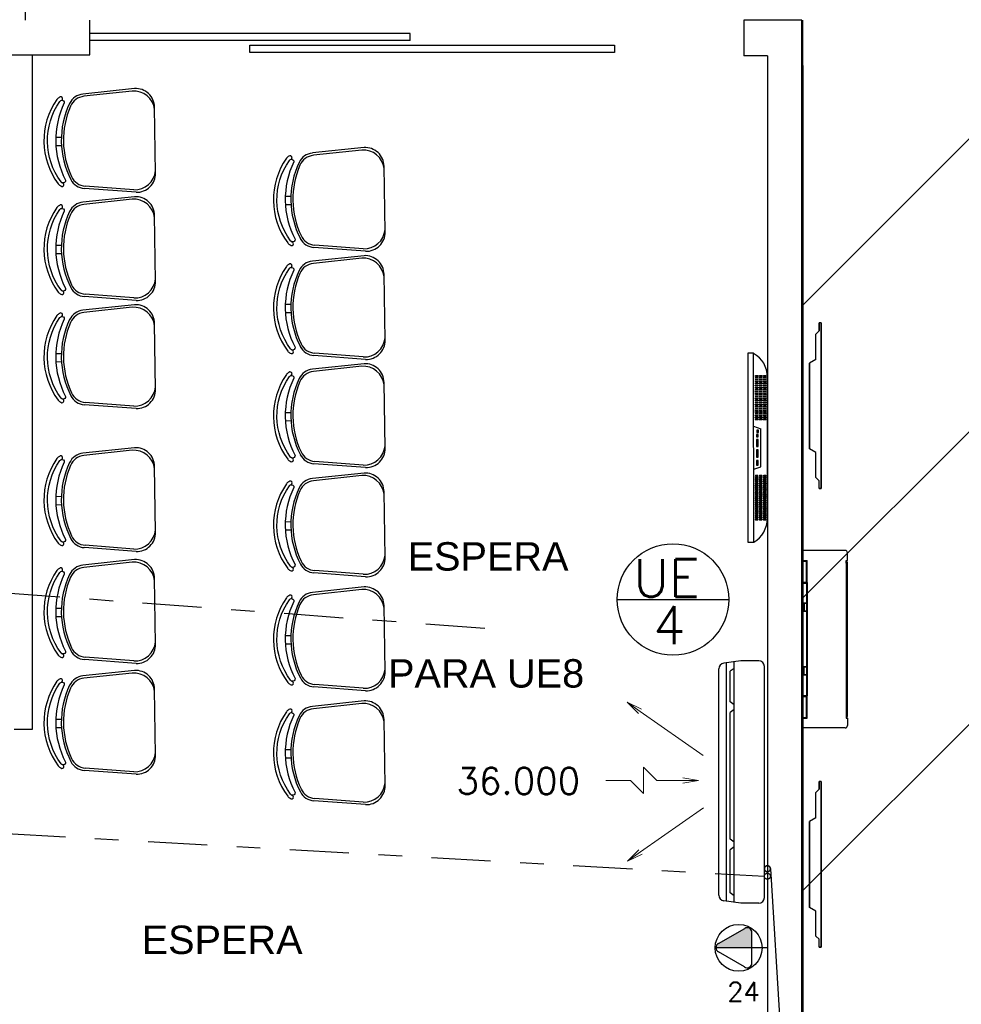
# Model space of a CAD drawing. Extents: x 40.7 to 137.4, y -250.8 to -221.5.
# Tile 205 of 256: x 69.8 to 73.8, y -233.6 to -229.4. Entities that reach past the tile are written whole.
import ezdxf
from ezdxf.enums import TextEntityAlignment as Align

# ---------------------------------------------------------------- set-up
doc = ezdxf.new("R2010")
doc.units = 0
doc.header["$MEASUREMENT"] = 0
for name, pattern in [('CENTER2', [1.125, 0.75, -0.125, 0.125, -0.125]), ('DASHDOT2', [0.5, 0.25, -0.125, 0, -0.125]), ('HIDDEN', [0.375, 0.25, -0.125]), ('HIDDEN2', [4.7625, 3.175, -1.5875])]:
    doc.linetypes.add(name, pattern=pattern)
doc.layers.get('0').update_dxf_attribs({"linetype": 'CONTINUOUS'})
for name, color, linetype in [('AC-FRIGORÍFICA', 20, 'DASHDOT2'), ('AN_TEXTOS', 2, 'CONTINUOUS'), ('ARC_EQUIP', 6, 'CONTINUOUS'), ('DRENO', 4, 'CENTER2'), ('I-LIN_CHANADA', 1, 'CONTINUOUS'), ('paredes1', 8, 'CONTINUOUS'), ('textos1', 4, 'CONTINUOUS'), ('TOMADAS_GERAIS', 1, 'CONTINUOUS')]:
    doc.layers.add(name, color=color, linetype=linetype)
for name, color, linetype, lineweight in [('Evaporadores', 4, 'CONTINUOUS', 0), ('I-ELET_PISO', 5, 'HIDDEN', 35), ('I-TEXTOS', 2, 'CONTINUOUS', 25)]:
    doc.layers.add(name, color=color, linetype=linetype, lineweight=lineweight)
doc.styles.add('ROMANS', font='romans')
doc.styles.add('Texto Cota', font='ARIAL.TTF')

# ---------------------------------------------------------------- blocks, each defined once
blk = doc.blocks.new('TV LCD 32 Polegadas')
at = {"layer": 'paredes1'}
for p, q in [((0.4081, 0.1016), (0.419, 0.1316)), ((0.579, 0.1316), (0.419, 0.1316)), ((0.5899, 0.1016), (0.579, 0.1316)), ((0.898, 0.1016), (0.1, 0.1016))]:
    blk.add_line(p, q, dxfattribs=at)
for points in [[(0.1944, 0.1439), (0.1944, 0.1526, -1), (0.1974, 0.1526), (0.1974, 0.1439, -1)], [(0.1944, 0.1269), (0.1944, 0.1356, -1), (0.1974, 0.1356), (0.1974, 0.1269, -1)], [(0.2024, 0.1439), (0.2024, 0.1526, -1), (0.2054, 0.1526), (0.2054, 0.1439, -1)], [(0.2024, 0.1269), (0.2024, 0.1356, -1), (0.2054, 0.1356), (0.2054, 0.1269, -1)], [(0.2104, 0.1439), (0.2104, 0.1526, -1), (0.2134, 0.1526), (0.2134, 0.1439, -1)], [(0.2104, 0.1269), (0.2104, 0.1356, -1), (0.2134, 0.1356), (0.2134, 0.1269, -1)], [(0.2184, 0.1439), (0.2184, 0.1526, -1), (0.2214, 0.1526), (0.2214, 0.1439, -1)], [(0.2184, 0.1269), (0.2184, 0.1356, -1), (0.2214, 0.1356), (0.2214, 0.1269, -1)], [(0.2264, 0.1439), (0.2264, 0.1526, -1), (0.2294, 0.1526), (0.2294, 0.1439, -1)], [(0.2264, 0.1269), (0.2264, 0.1356, -1), (0.2294, 0.1356), (0.2294, 0.1269, -1)], [(0.2344, 0.1439), (0.2344, 0.1526, -1), (0.2374, 0.1526), (0.2374, 0.1439, -1)], [(0.2344, 0.1269), (0.2344, 0.1356, -1), (0.2374, 0.1356), (0.2374, 0.1269, -1)], [(0.2424, 0.1439), (0.2424, 0.1526, -1), (0.2454, 0.1526), (0.2454, 0.1439, -1)], [(0.2424, 0.1269), (0.2424, 0.1356, -1), (0.2454, 0.1356), (0.2454, 0.1269, -1)], [(0.2504, 0.1439), (0.2504, 0.1526, -1), (0.2534, 0.1526), (0.2534, 0.1439, -1)], [(0.2504, 0.1269), (0.2504, 0.1356, -1), (0.2534, 0.1356), (0.2534, 0.1269, -1)], [(0.2584, 0.1439), (0.2584, 0.1526, -1), (0.2614, 0.1526), (0.2614, 0.1439, -1)], [(0.2584, 0.1269), (0.2584, 0.1356, -1), (0.2614, 0.1356), (0.2614, 0.1269, -1)], [(0.2664, 0.1439), (0.2664, 0.1526, -1), (0.2694, 0.1526), (0.2694, 0.1439, -1)], [(0.2664, 0.1269), (0.2664, 0.1356, -1), (0.2694, 0.1356), (0.2694, 0.1269, -1)], [(0.2744, 0.1439), (0.2744, 0.1526, -1), (0.2774, 0.1526), (0.2774, 0.1439, -1)], [(0.2744, 0.1269), (0.2744, 0.1356, -1), (0.2774, 0.1356), (0.2774, 0.1269, -1)], [(0.2824, 0.1439), (0.2824, 0.1526, -1), (0.2854, 0.1526), (0.2854, 0.1439, -1)], [(0.2824, 0.1269), (0.2824, 0.1356, -1), (0.2854, 0.1356), (0.2854, 0.1269, -1)], [(0.2904, 0.1439), (0.2904, 0.1526, -1), (0.2934, 0.1526), (0.2934, 0.1439, -1)], [(0.2904, 0.1269), (0.2904, 0.1356, -1), (0.2934, 0.1356), (0.2934, 0.1269, -1)], [(0.2984, 0.1439), (0.2984, 0.1526, -1), (0.3014, 0.1526), (0.3014, 0.1439, -1)], [(0.2984, 0.1269), (0.2984, 0.1356, -1), (0.3014, 0.1356), (0.3014, 0.1269, -1)], [(0.3064, 0.1439), (0.3064, 0.1526, -1), (0.3094, 0.1526), (0.3094, 0.1439, -1)], [(0.3064, 0.1269), (0.3064, 0.1356, -1), (0.3094, 0.1356), (0.3094, 0.1269, -1)], [(0.3144, 0.1439), (0.3144, 0.1526, -1), (0.3174, 0.1526), (0.3174, 0.1439, -1)], [(0.3144, 0.1269), (0.3144, 0.1356, -1), (0.3174, 0.1356), (0.3174, 0.1269, -1)], [(0.3224, 0.1439), (0.3224, 0.1526, -1), (0.3254, 0.1526), (0.3254, 0.1439, -1)], [(0.3224, 0.1269), (0.3224, 0.1356, -1), (0.3254, 0.1356), (0.3254, 0.1269, -1)], [(0.3304, 0.1439), (0.3304, 0.1526, -1), (0.3334, 0.1526), (0.3334, 0.1439, -1)], [(0.3304, 0.1269), (0.3304, 0.1356, -1), (0.3334, 0.1356), (0.3334, 0.1269, -1)], [(0.3384, 0.1439), (0.3384, 0.1526, -1), (0.3414, 0.1526), (0.3414, 0.1439, -1)], [(0.3384, 0.1269), (0.3384, 0.1356, -1), (0.3414, 0.1356), (0.3414, 0.1269, -1)], [(0.3464, 0.1439), (0.3464, 0.1526, -1), (0.3494, 0.1526), (0.3494, 0.1439, -1)], [(0.3464, 0.1269), (0.3464, 0.1356, -1), (0.3494, 0.1356), (0.3494, 0.1269, -1)], [(0.3544, 0.1439), (0.3544, 0.1526, -1), (0.3574, 0.1526), (0.3574, 0.1439, -1)], [(0.3544, 0.1269), (0.3544, 0.1356, -1), (0.3574, 0.1356), (0.3574, 0.1269, -1)], [(0.3624, 0.1439), (0.3624, 0.1526, -1), (0.3654, 0.1526), (0.3654, 0.1439, -1)], [(0.3624, 0.1269), (0.3624, 0.1356, -1), (0.3654, 0.1356), (0.3654, 0.1269, -1)], [(0.3704, 0.1439), (0.3704, 0.1526, -1), (0.3734, 0.1526), (0.3734, 0.1439, -1)], [(0.3704, 0.1269), (0.3704, 0.1356, -1), (0.3734, 0.1356), (0.3734, 0.1269, -1)], [(0.3784, 0.1439), (0.3784, 0.1526, -1), (0.3814, 0.1526), (0.3814, 0.1439, -1)], [(0.3784, 0.1269), (0.3784, 0.1356, -1), (0.3814, 0.1356), (0.3814, 0.1269, -1)], [(0.6196, 0.1439), (0.6196, 0.1526, 1), (0.6166, 0.1526), (0.6166, 0.1439, 1)], [(0.6196, 0.1269), (0.6196, 0.1356, 1), (0.6166, 0.1356), (0.6166, 0.1269, 1)], [(0.6276, 0.1439), (0.6276, 0.1526, 1), (0.6246, 0.1526), (0.6246, 0.1439, 1)], [(0.6276, 0.1269), (0.6276, 0.1356, 1), (0.6246, 0.1356), (0.6246, 0.1269, 1)], [(0.6356, 0.1439), (0.6356, 0.1526, 1), (0.6326, 0.1526), (0.6326, 0.1439, 1)], [(0.6356, 0.1269), (0.6356, 0.1356, 1), (0.6326, 0.1356), (0.6326, 0.1269, 1)], [(0.6436, 0.1439), (0.6436, 0.1526, 1), (0.6406, 0.1526), (0.6406, 0.1439, 1)], [(0.6436, 0.1269), (0.6436, 0.1356, 1), (0.6406, 0.1356), (0.6406, 0.1269, 1)], [(0.6516, 0.1439), (0.6516, 0.1526, 1), (0.6486, 0.1526), (0.6486, 0.1439, 1)], [(0.6516, 0.1269), (0.6516, 0.1356, 1), (0.6486, 0.1356), (0.6486, 0.1269, 1)], [(0.6596, 0.1439), (0.6596, 0.1526, 1), (0.6566, 0.1526), (0.6566, 0.1439, 1)], [(0.6596, 0.1269), (0.6596, 0.1356, 1), (0.6566, 0.1356), (0.6566, 0.1269, 1)], [(0.6676, 0.1439), (0.6676, 0.1526, 1), (0.6646, 0.1526), (0.6646, 0.1439, 1)], [(0.6676, 0.1269), (0.6676, 0.1356, 1), (0.6646, 0.1356), (0.6646, 0.1269, 1)], [(0.6756, 0.1439), (0.6756, 0.1526, 1), (0.6726, 0.1526), (0.6726, 0.1439, 1)], [(0.6756, 0.1269), (0.6756, 0.1356, 1), (0.6726, 0.1356), (0.6726, 0.1269, 1)], [(0.6836, 0.1439), (0.6836, 0.1526, 1), (0.6806, 0.1526), (0.6806, 0.1439, 1)], [(0.6836, 0.1269), (0.6836, 0.1356, 1), (0.6806, 0.1356), (0.6806, 0.1269, 1)], [(0.6916, 0.1439), (0.6916, 0.1526, 1), (0.6886, 0.1526), (0.6886, 0.1439, 1)], [(0.6916, 0.1269), (0.6916, 0.1356, 1), (0.6886, 0.1356), (0.6886, 0.1269, 1)], [(0.6996, 0.1439), (0.6996, 0.1526, 1), (0.6966, 0.1526), (0.6966, 0.1439, 1)], [(0.6996, 0.1269), (0.6996, 0.1356, 1), (0.6966, 0.1356), (0.6966, 0.1269, 1)], [(0.7076, 0.1439), (0.7076, 0.1526, 1), (0.7046, 0.1526), (0.7046, 0.1439, 1)], [(0.7076, 0.1269), (0.7076, 0.1356, 1), (0.7046, 0.1356), (0.7046, 0.1269, 1)], [(0.7156, 0.1439), (0.7156, 0.1526, 1), (0.7126, 0.1526), (0.7126, 0.1439, 1)], [(0.7156, 0.1269), (0.7156, 0.1356, 1), (0.7126, 0.1356), (0.7126, 0.1269, 1)], [(0.7236, 0.1439), (0.7236, 0.1526, 1), (0.7206, 0.1526), (0.7206, 0.1439, 1)], [(0.7236, 0.1269), (0.7236, 0.1356, 1), (0.7206, 0.1356), (0.7206, 0.1269, 1)], [(0.7316, 0.1439), (0.7316, 0.1526, 1), (0.7286, 0.1526), (0.7286, 0.1439, 1)], [(0.7316, 0.1269), (0.7316, 0.1356, 1), (0.7286, 0.1356), (0.7286, 0.1269, 1)], [(0.7396, 0.1439), (0.7396, 0.1526, 1), (0.7366, 0.1526), (0.7366, 0.1439, 1)], [(0.7396, 0.1269), (0.7396, 0.1356, 1), (0.7366, 0.1356), (0.7366, 0.1269, 1)], [(0.7476, 0.1439), (0.7476, 0.1526, 1), (0.7446, 0.1526), (0.7446, 0.1439, 1)], [(0.7476, 0.1269), (0.7476, 0.1356, 1), (0.7446, 0.1356), (0.7446, 0.1269, 1)], [(0.7556, 0.1439), (0.7556, 0.1526, 1), (0.7526, 0.1526), (0.7526, 0.1439, 1)], [(0.7556, 0.1269), (0.7556, 0.1356, 1), (0.7526, 0.1356), (0.7526, 0.1269, 1)], [(0.7636, 0.1439), (0.7636, 0.1526, 1), (0.7606, 0.1526), (0.7606, 0.1439, 1)], [(0.7636, 0.1269), (0.7636, 0.1356, 1), (0.7606, 0.1356), (0.7606, 0.1269, 1)], [(0.7716, 0.1439), (0.7716, 0.1526, 1), (0.7686, 0.1526), (0.7686, 0.1439, 1)], [(0.7716, 0.1269), (0.7716, 0.1356, 1), (0.7686, 0.1356), (0.7686, 0.1269, 1)], [(0.7796, 0.1439), (0.7796, 0.1526, 1), (0.7766, 0.1526), (0.7766, 0.1439, 1)], [(0.7796, 0.1269), (0.7796, 0.1356, 1), (0.7766, 0.1356), (0.7766, 0.1269, 1)], [(0.7876, 0.1439), (0.7876, 0.1526, 1), (0.7846, 0.1526), (0.7846, 0.1439, 1)], [(0.7876, 0.1269), (0.7876, 0.1356, 1), (0.7846, 0.1356), (0.7846, 0.1269, 1)], [(0.7956, 0.1439), (0.7956, 0.1526, 1), (0.7926, 0.1526), (0.7926, 0.1439, 1)], [(0.7956, 0.1269), (0.7956, 0.1356, 1), (0.7926, 0.1356), (0.7926, 0.1269, 1)], [(0.8036, 0.1439), (0.8036, 0.1526, 1), (0.8006, 0.1526), (0.8006, 0.1439, 1)], [(0.8036, 0.1269), (0.8036, 0.1356, 1), (0.8006, 0.1356), (0.8006, 0.1269, 1)], [(0.1944, 0.1099), (0.1944, 0.1186, -1), (0.1974, 0.1186), (0.1974, 0.1099, -1)], [(0.2024, 0.1099), (0.2024, 0.1186, -1), (0.2054, 0.1186), (0.2054, 0.1099, -1)], [(0.2104, 0.1099), (0.2104, 0.1186, -1), (0.2134, 0.1186), (0.2134, 0.1099, -1)], [(0.2184, 0.1099), (0.2184, 0.1186, -1), (0.2214, 0.1186), (0.2214, 0.1099, -1)], [(0.2264, 0.1099), (0.2264, 0.1186, -1), (0.2294, 0.1186), (0.2294, 0.1099, -1)], [(0.2344, 0.1099), (0.2344, 0.1186, -1), (0.2374, 0.1186), (0.2374, 0.1099, -1)], [(0.2424, 0.1099), (0.2424, 0.1186, -1), (0.2454, 0.1186), (0.2454, 0.1099, -1)], [(0.2504, 0.1099), (0.2504, 0.1186, -1), (0.2534, 0.1186), (0.2534, 0.1099, -1)], [(0.2584, 0.1099), (0.2584, 0.1186, -1), (0.2614, 0.1186), (0.2614, 0.1099, -1)], [(0.2664, 0.1099), (0.2664, 0.1186, -1), (0.2694, 0.1186), (0.2694, 0.1099, -1)], [(0.2744, 0.1099), (0.2744, 0.1186, -1), (0.2774, 0.1186), (0.2774, 0.1099, -1)], [(0.2824, 0.1099), (0.2824, 0.1186, -1), (0.2854, 0.1186), (0.2854, 0.1099, -1)], [(0.2904, 0.1099), (0.2904, 0.1186, -1), (0.2934, 0.1186), (0.2934, 0.1099, -1)], [(0.2984, 0.1099), (0.2984, 0.1186, -1), (0.3014, 0.1186), (0.3014, 0.1099, -1)], [(0.3064, 0.1099), (0.3064, 0.1186, -1), (0.3094, 0.1186), (0.3094, 0.1099, -1)], [(0.3144, 0.1099), (0.3144, 0.1186, -1), (0.3174, 0.1186), (0.3174, 0.1099, -1)], [(0.3224, 0.1099), (0.3224, 0.1186, -1), (0.3254, 0.1186), (0.3254, 0.1099, -1)], [(0.3304, 0.1099), (0.3304, 0.1186, -1), (0.3334, 0.1186), (0.3334, 0.1099, -1)], [(0.3384, 0.1099), (0.3384, 0.1186, -1), (0.3414, 0.1186), (0.3414, 0.1099, -1)], [(0.3464, 0.1099), (0.3464, 0.1186, -1), (0.3494, 0.1186), (0.3494, 0.1099, -1)], [(0.3544, 0.1099), (0.3544, 0.1186, -1), (0.3574, 0.1186), (0.3574, 0.1099, -1)], [(0.3624, 0.1099), (0.3624, 0.1186, -1), (0.3654, 0.1186), (0.3654, 0.1099, -1)], [(0.3704, 0.1099), (0.3704, 0.1186, -1), (0.3734, 0.1186), (0.3734, 0.1099, -1)], [(0.3784, 0.1099), (0.3784, 0.1186, -1), (0.3814, 0.1186), (0.3814, 0.1099, -1)], [(0.6196, 0.1099), (0.6196, 0.1186, 1), (0.6166, 0.1186), (0.6166, 0.1099, 1)], [(0.6276, 0.1099), (0.6276, 0.1186, 1), (0.6246, 0.1186), (0.6246, 0.1099, 1)], [(0.6356, 0.1099), (0.6356, 0.1186, 1), (0.6326, 0.1186), (0.6326, 0.1099, 1)], [(0.6436, 0.1099), (0.6436, 0.1186, 1), (0.6406, 0.1186), (0.6406, 0.1099, 1)], [(0.6516, 0.1099), (0.6516, 0.1186, 1), (0.6486, 0.1186), (0.6486, 0.1099, 1)], [(0.6596, 0.1099), (0.6596, 0.1186, 1), (0.6566, 0.1186), (0.6566, 0.1099, 1)], [(0.6676, 0.1099), (0.6676, 0.1186, 1), (0.6646, 0.1186), (0.6646, 0.1099, 1)], [(0.6756, 0.1099), (0.6756, 0.1186, 1), (0.6726, 0.1186), (0.6726, 0.1099, 1)], [(0.6836, 0.1099), (0.6836, 0.1186, 1), (0.6806, 0.1186), (0.6806, 0.1099, 1)], [(0.6916, 0.1099), (0.6916, 0.1186, 1), (0.6886, 0.1186), (0.6886, 0.1099, 1)], [(0.6996, 0.1099), (0.6996, 0.1186, 1), (0.6966, 0.1186), (0.6966, 0.1099, 1)], [(0.7076, 0.1099), (0.7076, 0.1186, 1), (0.7046, 0.1186), (0.7046, 0.1099, 1)], [(0.7156, 0.1099), (0.7156, 0.1186, 1), (0.7126, 0.1186), (0.7126, 0.1099, 1)], [(0.7236, 0.1099), (0.7236, 0.1186, 1), (0.7206, 0.1186), (0.7206, 0.1099, 1)], [(0.7316, 0.1099), (0.7316, 0.1186, 1), (0.7286, 0.1186), (0.7286, 0.1099, 1)], [(0.7396, 0.1099), (0.7396, 0.1186, 1), (0.7366, 0.1186), (0.7366, 0.1099, 1)], [(0.7476, 0.1099), (0.7476, 0.1186, 1), (0.7446, 0.1186), (0.7446, 0.1099, 1)], [(0.7556, 0.1099), (0.7556, 0.1186, 1), (0.7526, 0.1186), (0.7526, 0.1099, 1)], [(0.7636, 0.1099), (0.7636, 0.1186, 1), (0.7606, 0.1186), (0.7606, 0.1099, 1)], [(0.7716, 0.1099), (0.7716, 0.1186, 1), (0.7686, 0.1186), (0.7686, 0.1099, 1)], [(0.7796, 0.1099), (0.7796, 0.1186, 1), (0.7766, 0.1186), (0.7766, 0.1099, 1)], [(0.7876, 0.1099), (0.7876, 0.1186, 1), (0.7846, 0.1186), (0.7846, 0.1099, 1)], [(0.7956, 0.1099), (0.7956, 0.1186, 1), (0.7926, 0.1186), (0.7926, 0.1099, 1)], [(0.8036, 0.1099), (0.8036, 0.1186, 1), (0.8006, 0.1186), (0.8006, 0.1099, 1)]]:
    blk.add_lwpolyline(points, format="xyb", close=True, dxfattribs=at)
for points in [[(0.798, 0.16), (0.2, 0.16)], [(0.1, 0.1016), (0.1, 0.0766), (0.898, 0.0766), (0.898, 0.1016)]]:
    blk.add_lwpolyline(points, dxfattribs=at)
for points in [[(0.4244, 0.1146), (0.4344, 0.1146), (0.4344, 0.1216), (0.4244, 0.1216)], [(0.4428, 0.114), (0.4528, 0.114), (0.4528, 0.121), (0.4428, 0.121)], [(0.4641, 0.114), (0.4941, 0.114), (0.4941, 0.121), (0.4641, 0.121)], [(0.5084, 0.114), (0.5384, 0.114), (0.5384, 0.121), (0.5084, 0.121)], [(0.5526, 0.114), (0.5726, 0.114), (0.5726, 0.121), (0.5526, 0.121)]]:
    blk.add_lwpolyline(points, close=True, dxfattribs=at)
for centre, start, end in [((0.2012, 0.0432), 90.5699, 150), ((0.7968, 0.0432), 30, 89.4301)]:
    blk.add_arc(centre, 0.1168, start, end, dxfattribs=at)
blk = doc.blocks.new('9e12KBtu')
at = {"layer": 'paredes1'}
for p, q in [((0.1937, 0.375), (0.0134, 0.375)), ((0.0134, -0.375), (0.0134, 0.375)), ((0.2034, 0.3322), (0.2034, 0.3653)), ((0.0134, 0.3322), (0.0324, 0.3322)), ((0.0154, 0.3302), (0.0304, 0.3302)), ((0.0154, 0.2415), (0.0154, 0.3302)), ((0.0304, 0.2415), (0.0304, 0.3302)), ((0.0324, 0.2395), (0.0324, 0.3322)), ((0.1981, 0.321), (0.1981, 0.3322)), ((0.1981, 0.3322), (0.2034, 0.3322)), ((0.1981, 0.3258), (0.2034, 0.3258)), ((0.1998, 0.321), (0.1981, 0.321)), ((0.1998, -0.322), (0.1998, 0.321)), ((0.2009, 0.332), (0.2009, 0.3322)), ((0.2009, 0.3258), (0.2009, 0.3322)), ((0.2012, 0.332), (0.2012, 0.3322)), ((0.2012, 0.3258), (0.2012, 0.3322)), ((0.2034, -0.3268), (0.2034, 0.3258)), ((0.0154, 0.2515), (0.0134, 0.2515)), ((0.0154, 0.2275), (0.0134, 0.2275)), ((0.0154, 0.2415), (0.0304, 0.2415)), ((0.0154, 0.2375), (0.0304, 0.2375)), ((0.0154, 0.2375), (0.0154, 0.1525)), ((0.0234, 0.2415), (0.0234, 0.2395)), ((0.0234, 0.2375), (0.0234, 0.2395)), ((0.0304, 0.2375), (0.0304, 0.1525)), ((0.0324, 0.2395), (0.0324, -0.2395)), ((0.0304, 0.1505), (0.0134, 0.1505)), ((0.0148, 0.1505), (0.0148, 0.1185)), ((0.0304, 0.1525), (0.0154, 0.1525)), ((0.02, 0.1505), (0.02, 0.1185)), ((0.0304, 0.1505), (0.0304, 0.1185)), ((0.0304, 0.1185), (0.0134, 0.1185)), ((0.0304, 0.1165), (0.0154, 0.1165)), ((0.0154, 0.1165), (0.0154, -0.1165)), ((0.0304, 0.1165), (0.0304, -0.2375)), ((0.0304, -0.1185), (0.0134, -0.1185)), ((0.0148, -0.1505), (0.0148, -0.1185)), ((0.0304, -0.1165), (0.0154, -0.1165)), ((0.02, -0.1505), (0.02, -0.1185)), ((0.0304, -0.1505), (0.0134, -0.1505)), ((0.0304, -0.1525), (0.0154, -0.1525)), ((0.0154, -0.1525), (0.0154, -0.2375)), ((0.0154, -0.2375), (0.0304, -0.2375)), ((0.0154, -0.2415), (0.0304, -0.2415)), ((0.0154, -0.3312), (0.0154, -0.2415)), ((0.0304, -0.3312), (0.0304, -0.2415)), ((0.0324, -0.3332), (0.0324, -0.2395)), ((0.0154, -0.3212), (0.0134, -0.3212)), ((0.0154, -0.3312), (0.0304, -0.3312)), ((0.0234, -0.3312), (0.0234, -0.3332)), ((0.1981, -0.322), (0.1981, -0.3332)), ((0.1998, -0.322), (0.1981, -0.322)), ((0.1981, -0.3268), (0.2034, -0.3268)), ((0.2009, -0.3268), (0.2009, -0.3332)), ((0.2012, -0.3268), (0.2012, -0.3332)), ((0.0134, -0.3332), (0.0324, -0.3332)), ((0.1981, -0.333), (0.1981, -0.3331)), ((0.1981, -0.3332), (0.2034, -0.3332)), ((0.2009, -0.333), (0.2009, -0.3332)), ((0.2012, -0.333), (0.2012, -0.3332)), ((0.2034, -0.3332), (0.2034, -0.3653)), ((0.1937, -0.375), (0.0134, -0.375))]:
    blk.add_line(p, q, dxfattribs=at)
for centre, start, end in [((0.1937, 0.3653), 0, 90), ((0.1937, -0.3653), 270, 0)]:
    blk.add_arc(centre, 0.00967, start, end, dxfattribs=at)
blk = doc.blocks.new('tv lcd')
at = {"layer": 'paredes1'}
for p, q in [((-0.197, -0.0259), (-0.1815, 0)), ((-0.197, -0.0259), (-0.1815, 0)), ((-0.1815, 0), (0.1815, 0)), ((0.1815, 0), (-0.1815, 0)), ((0.197, -0.0259), (0.1815, 0)), ((0.197, -0.0259), (0.1815, 0)), ((-0.349, -0.0494), (-0.349, -0.04)), ((-0.349, -0.04), (-0.3161, -0.04)), ((-0.349, -0.04), (-0.349, -0.0494)), ((-0.3161, -0.04), (-0.3025, -0.0259)), ((-0.3025, -0.0259), (-0.3161, -0.04)), ((-0.3025, -0.0259), (-0.197, -0.0259)), ((0.197, -0.0259), (0.3041, -0.0259)), ((0.3041, -0.0259), (0.3177, -0.04)), ((0.3507, -0.04), (0.3177, -0.04)), ((0.3177, -0.04), (0.3507, -0.04)), ((0.3507, -0.0494), (0.3507, -0.04)), ((0.3507, -0.0494), (-0.349, -0.0494)), ((-0.349, -0.0494), (0.3507, -0.0494))]:
    blk.add_line(p, q, dxfattribs=at)
blk = doc.blocks.new('AREA')
at = {"style": 'Texto Cota'}
for tag, p in [('AREAS:COMODO', (0, 1.75)), ('AREAS:VALOR', (0, -1.25))]:
    blk.add_attdef(tag, text='', height=2, dxfattribs=at).set_placement(p, align=Align.MIDDLE_CENTER)
blk = doc.blocks.new('TE3MED06')
for p, q in [((0, 1.32), (0, 4.36)), ((-1.617, 1.949), (-0.353, 4.139)), ((0.353, 4.139), (1.631, 1.925)), ((-1.297, 1.32), (1.28, 1.32)), ((0, 0), (0, 1.32))]:
    blk.add_line(p, q)
blk.add_circle((-0.015, 2.44), 1.98)
for centre, start, end in [((0, 3.967), 26.04787, 153.95213), ((-1.302, 1.713), 143.13324, 270.77697), ((1.3, 1.713), 267.18113, 32.56886)]:
    blk.add_arc(centre, 0.393, start, end)
at = {"linetype": 'Continuous'}
for points in [[(0, 4.36), (1.631, 1.925), (0.208, 4.3)], [(1.631, 1.925), (0, 4.36), (1.693, 1.721)], [(0, 1.32), (1.693, 1.721), (0, 4.36)], [(0.353, 4.139), (0.208, 4.3), (1.631, 1.925)], [(1.693, 1.721), (0, 1.32), (1.64, 1.516)], [(1.28, 1.32), (1.64, 1.516), (0, 1.32)], [(1.64, 1.516), (1.28, 1.32), (1.487, 1.367)]]:
    blk.add_solid(points, dxfattribs=at)
at = {"style": 'ROMANS', "flags": 8}
for tag, p in [('020', (-5.076, 2.065)), ('001', (3.707, 2.065))]:
    blk.add_attdef(tag, text='', height=1.6, dxfattribs=at).set_placement(p, align=Align.MIDDLE_CENTER)
blk = doc.blocks.new('ev1')
at = {"layer": 'Evaporadores', "color": 2, "ltscale": 0.8}
for p, q in [((487.8768, 165.647), (487.8768, 165.832)), ((487.3204, 165.5588), (487.2679, 165.6686)), ((487.2679, 165.6686), (487.3531, 165.5818)), ((487.2679, 165.6686), (487.3367, 165.5703)), ((487.8768, 165.647), (487.7768, 165.547)), ((488.3811, 165.5848), (488.4663, 165.6716)), ((488.4663, 165.6716), (488.3975, 165.5733)), ((488.4663, 165.6716), (488.4139, 165.5618)), ((487.3367, 165.5703), (487.6694, 165.0952)), ((487.7768, 165.547), (487.9768, 165.547)), ((487.8768, 165.447), (487.9768, 165.547)), ((488.3975, 165.5733), (488.0648, 165.0982)), ((487.8768, 165.252), (487.8768, 165.447)), ((487.8768, 165.132), (487.8568, 165.252)), ((487.8968, 165.252), (487.8768, 165.132)), ((487.8768, 165.132), (487.8768, 165.252))]:
    blk.add_line(p, q, dxfattribs=at)
blk = doc.blocks.new('A$C0F5D63E8')
at = {"color": 155}
for p, q in [((0.0321, 0.5424), (0.0445, 0.5262)), ((0.1866, 0.5424), (0.1742, 0.5262)), ((0.2067, 0.5424), (0.2192, 0.5262)), ((0.767, 0.5424), (0.7546, 0.5262)), ((0.7866, 0.5424), (0.799, 0.5262)), ((0.9929, 0.5424), (0.9805, 0.5262)), ((1.0166, 0.5093), (0.0084, 0.5093)), ((0.1742, 0.5262), (0.0445, 0.5262)), ((0.7546, 0.5262), (0.2192, 0.5262)), ((0.9805, 0.5262), (0.799, 0.5262))]:
    blk.add_line(p, q, dxfattribs=at)
at = {"layer": 'ARC_EQUIP'}
for p, q in [((1.0009, 0.6702), (0.0241, 0.6702)), ((0, 0.6461), (0, 0.5705)), ((1.025, 0.6461), (1.025, 0.5705)), ((0, 0.5705), (0.0099, 0.4981)), ((1.0211, 0.5424), (0.0039, 0.5424)), ((1.025, 0.5705), (1.0151, 0.4981)), ((0.9913, 0.4782), (0.0337, 0.4782))]:
    blk.add_line(p, q, dxfattribs=at)
for centre, start, end in [((0.0241, 0.6461), 90, 180), ((0.0241, 0.6461), 90, 180), ((1.0009, 0.6461), 0, 90), ((0.0337, 0.5023), 190, 270), ((0.9913, 0.5023), 270, 350)]:
    blk.add_arc(centre, 0.0241, start, end, dxfattribs=at)
at = {"layer": 'DRENO', "lineweight": -3}
blk.add_circle((0.9106, 0.6828), 0.0127, dxfattribs=at)
at = {"layer": 'I-ELET_PISO', "color": 5, "linetype": 'HIDDEN2', "ltscale": 2}
blk.add_circle((0.8791, 0.6828), 0.0127, dxfattribs=at)
at = {"layer": 'Evaporadores', "color": 2, "xscale": 0.5599999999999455, "yscale": 0.5599999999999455, "zscale": 0.5599999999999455, "rotation": 180}
blk.add_blockref('ev1', (273.7165, 92.8659), dxfattribs=at)

msp = doc.modelspace()

# ---------------------------------------------------------------- hatches: boundary and pattern name
at = {"layer": 'paredes1'}
h = msp.add_hatch(dxfattribs=at)
h.set_pattern_fill('ANSI31', color=256, scale=7)
h.set_pattern_definition([(45, (-33.7425, -2.1591), (-0.6187184, 0.6187184), [])])
h.paths.add_polyline_path([(77.9018, -229.5131), (73.131, -229.5131), (73.131, -239.7686), (77.9018, -239.7686)])

# ---------------------------------------------------------------- linework, layer by layer
at = {"color": 5}
msp.add_line((72.9932, -233.0132), (73.4879, -241.0528), dxfattribs=at)
at = {"layer": 'AC-FRIGORÍFICA'}
for p, q in [((56.5774, -230.8723), (71.8049, -231.9979)), ((56.5851, -232.1221), (72.9679, -233.0448))]:
    msp.add_line(p, q, dxfattribs=at)
at = {"layer": 'I-LIN_CHANADA'}
msp.add_line((72.346, -231.8754), (72.8171, -231.8754), dxfattribs=at)
msp.add_circle((72.5816, -231.8754), 0.2356, dxfattribs=at)
at = {"layer": 'paredes1'}
for p, q in [((70.1165, -229.573), (70.1165, -229.4273)), ((73.1267, -229.4273), (72.881, -229.4273)), ((72.881, -229.4273), (72.881, -229.5773)), ((73.1267, -239.6186), (73.1267, -229.4273)), ((73.131, -239.6186), (73.131, -229.4273)), ((71.471, -229.4831), (70.1165, -229.4831)), ((71.471, -229.5131), (70.1165, -229.5131)), ((71.471, -229.5131), (71.471, -229.4831)), ((64.305, -229.573), (70.1165, -229.573)), ((69.8744, -232.4231), (69.8744, -229.573)), ((72.981, -229.5773), (72.881, -229.5773)), ((72.981, -229.5773), (72.981, -239.623)), ((72.981, -229.6186), (72.981, -239.6186)), ((73.1267, -229.6186), (73.1267, -239.6186)), ((73.131, -229.6186), (73.131, -239.6186)), ((69.7968, -232.4231), (69.8744, -232.4231))]:
    msp.add_line(p, q, dxfattribs=at)
at = {"layer": 'paredes1', "linetype": 'ByBlock'}
for p, q in [((70.3058, -229.7162), (70.0874, -229.7393)), ((70.2959, -229.7269), (70.0916, -229.749)), ((70.395, -230.0734), (70.3906, -229.7948)), ((69.9965, -229.9228), (69.973, -229.9232)), ((69.997, -229.9578), (69.9735, -229.9582)), ((71.2758, -229.9655), (71.0574, -229.9885)), ((71.2659, -229.9761), (71.0616, -229.9983)), ((71.365, -230.3227), (71.3606, -230.0441)), ((70.3127, -230.1546), (70.0937, -230.1384)), ((70.3025, -230.1443), (70.0976, -230.1285)), ((70.3058, -230.1731), (70.0874, -230.1962)), ((70.9665, -230.1721), (70.943, -230.1725)), ((70.2959, -230.1837), (70.0916, -230.2059)), ((70.967, -230.2071), (70.9435, -230.2075)), ((70.395, -230.5303), (70.3906, -230.2517)), ((69.9965, -230.3797), (69.973, -230.3801)), ((71.2826, -230.4039), (71.0637, -230.3877)), ((71.2725, -230.3936), (71.0676, -230.3778)), ((69.997, -230.4147), (69.9735, -230.4151)), ((71.2758, -230.4224), (71.0574, -230.4454)), ((71.2659, -230.433), (71.0616, -230.4552)), ((71.365, -230.7795), (71.3606, -230.501)), ((70.3127, -230.6115), (70.0937, -230.5953)), ((70.3025, -230.6012), (70.0976, -230.5854)), ((70.3058, -230.63), (70.0874, -230.653)), ((70.9665, -230.629), (70.943, -230.6294)), ((70.2959, -230.6406), (70.0916, -230.6628)), ((70.967, -230.664), (70.9435, -230.6644)), ((70.395, -230.9872), (70.3906, -230.7086)), ((69.9965, -230.8366), (69.973, -230.837)), ((71.2826, -230.8608), (71.0637, -230.8446)), ((71.2725, -230.8505), (71.0676, -230.8347)), ((69.997, -230.8716), (69.9735, -230.872)), ((71.2758, -230.8793), (71.0574, -230.9023)), ((71.2659, -230.8899), (71.0616, -230.9121)), ((71.365, -231.2364), (71.3606, -230.9579)), ((70.3127, -231.0684), (70.0937, -231.0522)), ((70.3025, -231.0581), (70.0976, -231.0423)), ((70.9665, -231.0859), (70.943, -231.0862)), ((70.967, -231.1209), (70.9435, -231.1212)), ((70.3058, -231.2341), (70.0874, -231.2572)), ((70.2959, -231.2447), (70.0916, -231.2669)), ((71.2826, -231.3177), (71.0637, -231.3015)), ((71.2725, -231.3074), (71.0676, -231.2916)), ((70.395, -231.5913), (70.3906, -231.3127)), ((71.2758, -231.341), (71.0574, -231.364)), ((71.266, -231.3516), (71.0616, -231.3738)), ((71.365, -231.6981), (71.3606, -231.4196)), ((69.9965, -231.4407), (69.973, -231.4411)), ((69.997, -231.4757), (69.9735, -231.4761)), ((70.9665, -231.5476), (70.943, -231.5479)), ((70.9671, -231.5826), (70.9436, -231.5829)), ((70.3127, -231.6725), (70.0937, -231.6563)), ((70.3025, -231.6622), (70.0976, -231.6464)), ((70.3058, -231.707), (70.0874, -231.7301)), ((70.2959, -231.7176), (70.0916, -231.7398)), ((71.2827, -231.7793), (71.0637, -231.7632)), ((71.2725, -231.769), (71.0676, -231.7533)), ((70.395, -232.0642), (70.3906, -231.7856)), ((71.2758, -231.8225), (71.0574, -231.8455)), ((71.266, -231.8331), (71.0616, -231.8553)), ((69.9965, -231.9136), (69.973, -231.914)), ((71.365, -232.1796), (71.3606, -231.9011)), ((69.997, -231.9486), (69.9735, -231.949)), ((70.9665, -232.0291), (70.943, -232.0294)), ((70.9671, -232.0641), (70.9436, -232.0644)), ((70.3127, -232.1454), (70.0937, -232.1292)), ((70.3025, -232.1351), (70.0976, -232.1193)), ((70.3058, -232.1755), (70.0874, -232.1985)), ((70.296, -232.1861), (70.0916, -232.2083)), ((70.395, -232.5326), (70.3906, -232.2541)), ((71.2827, -232.2608), (71.0637, -232.2447)), ((71.2725, -232.2505), (71.0676, -232.2348)), ((71.2758, -232.304), (71.0574, -232.327)), ((71.266, -232.3146), (71.0616, -232.3368)), ((69.9965, -232.3821), (69.973, -232.3824)), ((71.365, -232.6611), (71.3606, -232.3826)), ((69.9971, -232.4171), (69.9736, -232.4174)), ((70.9665, -232.5106), (70.943, -232.5109)), ((70.9671, -232.5456), (70.9436, -232.5459)), ((70.3025, -232.6035), (70.0976, -232.5878)), ((70.3127, -232.6138), (70.0937, -232.5977)), ((71.2725, -232.732), (71.0676, -232.7163)), ((71.2827, -232.7423), (71.0637, -232.7262))]:
    msp.add_line(p, q, dxfattribs=at)
at = {"layer": 'paredes1'}
msp.add_lwpolyline([(77.9018, -227.9273), (69.8442, -227.9273), (69.8442, -229.4273)], dxfattribs=at)
msp.add_lwpolyline([(70.7938, -229.5331), (72.3338, -229.5331), (72.3338, -229.5631), (70.7938, -229.5631)], close=True, dxfattribs=at)
at = {"layer": 'paredes1', "linetype": 'ByBlock'}
for points in [[(70.0091, -229.777, 0.237888), (70.0142, -230.1032, -0.605717), (70.0003, -230.1141, -0.122717), (69.9955, -230.1104, -0.323529), (69.9902, -229.7704, -0.122717), (69.9948, -229.7665, -0.605717)], [(70.9791, -230.0263, 0.237888), (70.9842, -230.3524, -0.605717), (70.9702, -230.3634, -0.122717), (70.9655, -230.3596, -0.323529), (70.9602, -230.0197, -0.122717), (70.9648, -230.0158, -0.605717)], [(70.0091, -230.2339, 0.237888), (70.0142, -230.56, -0.605717), (70.0003, -230.571, -0.122717), (69.9955, -230.5673, -0.323529), (69.9902, -230.2273, -0.122717), (69.9948, -230.2234, -0.605717)], [(70.9791, -230.4832, 0.237888), (70.9842, -230.8093, -0.605717), (70.9702, -230.8203, -0.122717), (70.9655, -230.8165, -0.323529), (70.9602, -230.4766, -0.122717), (70.9648, -230.4727, -0.605717)], [(70.0091, -230.6908, 0.237888), (70.0142, -231.0169, -0.605717), (70.0003, -231.0279, -0.122717), (69.9955, -231.0241, -0.323529), (69.9902, -230.6842, -0.122717), (69.9948, -230.6803, -0.605717)], [(70.9791, -230.9401, 0.237888), (70.9842, -231.2662, -0.605717), (70.9702, -231.2772, -0.122717), (70.9655, -231.2734, -0.323529), (70.9602, -230.9335, -0.122717), (70.9648, -230.9296, -0.605717)], [(70.0091, -231.2949, 0.237888), (70.0142, -231.621, -0.605717), (70.0003, -231.632, -0.122717), (69.9955, -231.6282, -0.323529), (69.9902, -231.2883, -0.122717), (69.9948, -231.2844, -0.605717)], [(70.9791, -231.4018, 0.237888), (70.9842, -231.7279, -0.605717), (70.9703, -231.7388, -0.122717), (70.9655, -231.7351, -0.323529), (70.9602, -231.3951, -0.122717), (70.9648, -231.3913, -0.605717)], [(70.0091, -231.7678, 0.237888), (70.0142, -232.0939, -0.605717), (70.0003, -232.1049, -0.122717), (69.9955, -232.1012, -0.323529), (69.9902, -231.7612, -0.122717), (69.9948, -231.7573, -0.605717)], [(70.9791, -231.8833, 0.237888), (70.9842, -232.2094, -0.605717), (70.9703, -232.2203, -0.122717), (70.9655, -232.2166, -0.323529), (70.9602, -231.8766, -0.122717), (70.9648, -231.8728, -0.605717)], [(70.0091, -232.2363, 0.237888), (70.0142, -232.5624, -0.605717), (70.0003, -232.5733, -0.122717), (69.9955, -232.5696, -0.323529), (69.9902, -232.2296, -0.122717), (69.9948, -232.2258, -0.605717)], [(70.9791, -232.3648, 0.237888), (70.9842, -232.6909, -0.605717), (70.9703, -232.7018, -0.122717), (70.9655, -232.6981, -0.323529), (70.9602, -232.3581, -0.122717), (70.9648, -232.3543, -0.605717)]]:
    msp.add_lwpolyline(points, format="xyb", close=True, dxfattribs=at)
for centre, radius, start, end in [((70.3106, -229.7961), 0.08, 0.8998, 93.469), ((70.228, -229.9367), 0.3052, 145.0236, 216.776), ((70.0003, -229.7778), 0.0275, 116.0453, 144.3569), ((69.9939, -229.7585), 0.00782, 300.7107, 136.2253), ((70.0948, -229.8089), 0.07, 96.0211, 154.5045), ((70.0992, -229.8186), 0.07, 96.1997, 156.6359), ((70.3024, -229.8153), 0.0887, 6.4923, 94.152), ((70.3585, -229.9346), 0.3622, 154.5045, 207.2951), ((70.3674, -229.9345), 0.3622, 156.6359, 205.1637), ((71.2806, -230.0454), 0.08, 0.8998, 93.469), ((71.198, -230.186), 0.3052, 145.0236, 216.776), ((70.9703, -230.027), 0.0275, 116.0453, 144.3569), ((70.9638, -230.0077), 0.00782, 300.7107, 136.2253), ((71.0647, -230.0582), 0.07, 96.0211, 154.5045), ((71.0692, -230.0679), 0.07, 96.1997, 156.6359), ((71.2723, -230.0646), 0.0887, 6.4923, 94.152), ((71.3285, -230.1839), 0.3622, 154.5045, 207.2951), ((71.3374, -230.1838), 0.3622, 156.6359, 205.1637), ((70.103, -230.0587), 0.07, 205.1637, 265.5999), ((70.3061, -230.0557), 0.0887, 267.6476, 355.3073), ((70.315, -230.0746), 0.08, 268.3306, 0.8998), ((70.0054, -230.1027), 0.0275, 217.4427, 245.7543), ((69.9996, -230.1222), 0.00782, 225.5743, 61.0889), ((70.0054, -230.1027), 0.0125, 217.7697, 245.7543), ((70.0988, -230.0686), 0.07, 207.2951, 265.7786), ((70.3106, -230.253), 0.08, 0.8998, 93.469), ((70.228, -230.3936), 0.3052, 145.0236, 216.776), ((70.0003, -230.2346), 0.0275, 116.0453, 144.3569), ((69.9939, -230.2153), 0.00782, 300.7107, 136.2253), ((70.0948, -230.2658), 0.07, 96.0211, 154.5045), ((70.0992, -230.2755), 0.07, 96.1997, 156.6359), ((70.3024, -230.2722), 0.0887, 6.4923, 94.152), ((70.3585, -230.3915), 0.3622, 154.5045, 207.2951), ((70.3674, -230.3914), 0.3622, 156.6359, 205.1637), ((71.0729, -230.308), 0.07, 205.1637, 265.5999), ((71.2761, -230.3049), 0.0887, 267.6476, 355.3073), ((71.285, -230.3239), 0.08, 268.3306, 0.8998), ((70.9754, -230.352), 0.0275, 217.4427, 245.7543), ((70.9696, -230.3715), 0.00782, 225.5743, 61.0889), ((70.9754, -230.352), 0.0125, 217.7697, 245.7543), ((71.0688, -230.3179), 0.07, 207.2951, 265.7786), ((71.2806, -230.5023), 0.08, 0.8998, 93.469), ((71.198, -230.6429), 0.3052, 145.0236, 216.776), ((70.9703, -230.4839), 0.0275, 116.0453, 144.3569), ((70.9638, -230.4646), 0.00782, 300.7107, 136.2253), ((71.0647, -230.515), 0.07, 96.0211, 154.5045), ((71.0692, -230.5248), 0.07, 96.1997, 156.6359), ((71.2723, -230.5215), 0.0887, 6.4923, 94.152), ((71.3285, -230.6408), 0.3622, 154.5045, 207.2951), ((71.3374, -230.6407), 0.3622, 156.6359, 205.1637), ((70.103, -230.5156), 0.07, 205.1637, 265.5999), ((70.3061, -230.5126), 0.0887, 267.6476, 355.3073), ((70.315, -230.5315), 0.08, 268.3306, 0.8998), ((70.0054, -230.5596), 0.0275, 217.4427, 245.7543), ((69.9996, -230.5791), 0.00782, 225.5743, 61.0889), ((70.0054, -230.5596), 0.0125, 217.7697, 245.7543), ((70.0988, -230.5255), 0.07, 207.2951, 265.7786), ((70.3106, -230.7099), 0.08, 0.8998, 93.469), ((70.228, -230.8505), 0.3052, 145.0236, 216.776), ((70.0003, -230.6915), 0.0275, 116.0453, 144.3569), ((69.9939, -230.6722), 0.00782, 300.7107, 136.2253), ((70.0948, -230.7227), 0.07, 96.0211, 154.5045), ((70.0992, -230.7324), 0.07, 96.1997, 156.6359), ((70.3024, -230.7291), 0.0887, 6.4923, 94.152), ((70.3585, -230.8484), 0.3622, 154.5045, 207.2951), ((70.3674, -230.8483), 0.3622, 156.6359, 205.1637), ((71.0729, -230.7649), 0.07, 205.1637, 265.5999), ((71.2761, -230.7618), 0.0887, 267.6476, 355.3073), ((71.285, -230.7808), 0.08, 268.3306, 0.8998), ((70.9754, -230.8089), 0.0275, 217.4427, 245.7543), ((70.9696, -230.8284), 0.00782, 225.5743, 61.0889), ((70.9754, -230.8089), 0.0125, 217.7697, 245.7543), ((71.0688, -230.7748), 0.07, 207.2951, 265.7786), ((71.2723, -230.9784), 0.0887, 6.4923, 94.152), ((71.2806, -230.9591), 0.08, 0.8998, 93.469), ((71.198, -231.0997), 0.3052, 145.0236, 216.776), ((70.9703, -230.9408), 0.0275, 116.0453, 144.3569), ((70.9638, -230.9215), 0.00782, 300.7107, 136.2253), ((71.0647, -230.9719), 0.07, 96.0211, 154.5045), ((71.0692, -230.9817), 0.07, 96.1997, 156.6359), ((71.3285, -231.0977), 0.3622, 154.5045, 207.2951), ((71.3374, -231.0976), 0.3622, 156.6359, 205.1637), ((70.0988, -230.9824), 0.07, 207.2951, 265.7786), ((70.103, -230.9725), 0.07, 205.1637, 265.5999), ((70.3061, -230.9694), 0.0887, 267.6476, 355.3073), ((70.315, -230.9884), 0.08, 268.3306, 0.8998), ((70.0054, -231.0165), 0.0275, 217.4427, 245.7543), ((69.9996, -231.036), 0.00782, 225.5743, 61.0889), ((70.0054, -231.0165), 0.0125, 217.7697, 245.7543), ((70.0948, -231.3268), 0.07, 96.0211, 154.5045), ((70.3024, -231.3332), 0.0887, 6.4923, 94.152), ((70.3106, -231.314), 0.08, 0.8998, 93.469), ((71.0688, -231.2317), 0.07, 207.2951, 265.7786), ((71.0729, -231.2218), 0.07, 205.1637, 265.5999), ((71.2761, -231.2187), 0.0887, 267.6476, 355.3073), ((71.285, -231.2377), 0.08, 268.3306, 0.8998), ((70.228, -231.4546), 0.3052, 145.0236, 216.776), ((70.0003, -231.2956), 0.0275, 116.0453, 144.3569), ((69.9939, -231.2763), 0.00782, 300.7107, 136.2253), ((70.3585, -231.4525), 0.3622, 154.5045, 207.2951), ((70.0992, -231.3365), 0.07, 96.1997, 156.6359), ((70.9754, -231.2658), 0.0275, 217.4427, 245.7543), ((70.9696, -231.2853), 0.00782, 225.5743, 61.0889), ((70.9754, -231.2658), 0.0125, 217.7697, 245.7543), ((70.3674, -231.4524), 0.3622, 156.6359, 205.1637), ((71.2806, -231.4208), 0.08, 0.8998, 93.469), ((71.1981, -231.5614), 0.3052, 145.0236, 216.776), ((70.9703, -231.4025), 0.0275, 116.0453, 144.3569), ((70.9639, -231.3832), 0.00782, 300.7107, 136.2253), ((71.0648, -231.4336), 0.07, 96.0211, 154.5045), ((71.0692, -231.4434), 0.07, 96.1997, 156.6359), ((71.2724, -231.4401), 0.0887, 6.4923, 94.152), ((71.3285, -231.5594), 0.3622, 154.5045, 207.2951), ((71.3374, -231.5592), 0.3622, 156.6359, 205.1637), ((70.3061, -231.5735), 0.0887, 267.6476, 355.3073), ((70.315, -231.5925), 0.08, 268.3306, 0.8998), ((70.0054, -231.6206), 0.0275, 217.4427, 245.7543), ((69.9996, -231.6401), 0.00782, 225.5743, 61.0889), ((70.0054, -231.6206), 0.0125, 217.7697, 245.7543), ((70.0988, -231.5865), 0.07, 207.2951, 265.7786), ((70.103, -231.5766), 0.07, 205.1637, 265.5999), ((70.3024, -231.8061), 0.0887, 6.4923, 94.152), ((70.3106, -231.7869), 0.08, 0.8998, 93.469), ((71.073, -231.6835), 0.07, 205.1637, 265.5999), ((71.2762, -231.6804), 0.0887, 267.6476, 355.3073), ((71.285, -231.6994), 0.08, 268.3306, 0.8998), ((70.228, -231.9275), 0.3052, 145.0236, 216.776), ((70.0003, -231.7685), 0.0275, 116.0453, 144.3569), ((69.9939, -231.7492), 0.00782, 300.7107, 136.2253), ((70.0948, -231.7997), 0.07, 96.0211, 154.5045), ((70.0992, -231.8094), 0.07, 96.1997, 156.6359), ((70.9754, -231.7274), 0.0275, 217.4427, 245.7543), ((70.9696, -231.7469), 0.00782, 225.5743, 61.0889), ((70.9754, -231.7274), 0.0125, 217.7697, 245.7543), ((71.0689, -231.6934), 0.07, 207.2951, 265.7786), ((70.3585, -231.9254), 0.3622, 154.5045, 207.2951), ((70.3674, -231.9253), 0.3622, 156.6359, 205.1637), ((71.0648, -231.9151), 0.07, 96.0211, 154.5045), ((71.2724, -231.9216), 0.0887, 6.4923, 94.152), ((71.2806, -231.9023), 0.08, 0.8998, 93.469), ((71.1981, -232.0429), 0.3052, 145.0236, 216.776), ((70.9703, -231.884), 0.0275, 116.0453, 144.3569), ((70.9639, -231.8647), 0.00782, 300.7107, 136.2253), ((71.3285, -232.0409), 0.3622, 154.5045, 207.2951), ((71.0692, -231.9249), 0.07, 96.1997, 156.6359), ((71.3374, -232.0407), 0.3622, 156.6359, 205.1637), ((70.3061, -232.0465), 0.0887, 267.6476, 355.3073), ((70.0988, -232.0594), 0.07, 207.2951, 265.7786), ((70.103, -232.0495), 0.07, 205.1637, 265.5999), ((70.315, -232.0654), 0.08, 268.3306, 0.8998), ((70.0054, -232.0935), 0.0275, 217.4427, 245.7543), ((69.9996, -232.113), 0.00782, 225.5743, 61.0889), ((70.0054, -232.0935), 0.0125, 217.7697, 245.7543), ((70.3106, -232.2553), 0.08, 0.8998, 93.469), ((71.2762, -232.1619), 0.0887, 267.6476, 355.3073), ((71.285, -232.1809), 0.08, 268.3306, 0.8998), ((70.2281, -232.3959), 0.3052, 145.0236, 216.776), ((70.0003, -232.237), 0.0275, 116.0453, 144.3569), ((69.9939, -232.2177), 0.00782, 300.7107, 136.2253), ((70.0948, -232.2681), 0.07, 96.0211, 154.5045), ((70.0992, -232.2779), 0.07, 96.1997, 156.6359), ((70.3024, -232.2746), 0.0887, 6.4923, 94.152), ((70.9754, -232.2089), 0.0125, 217.7697, 245.7543), ((71.0689, -232.1749), 0.07, 207.2951, 265.7786), ((71.073, -232.165), 0.07, 205.1637, 265.5999), ((70.3585, -232.3939), 0.3622, 154.5045, 207.2951), ((70.3674, -232.3937), 0.3622, 156.6359, 205.1637), ((70.9754, -232.2089), 0.0275, 217.4427, 245.7543), ((70.9696, -232.2284), 0.00782, 225.5743, 61.0889), ((71.2806, -232.3838), 0.08, 0.8998, 93.469), ((70.9703, -232.3655), 0.0275, 116.0453, 144.3569), ((70.9639, -232.3462), 0.00782, 300.7107, 136.2253), ((71.0648, -232.3966), 0.07, 96.0211, 154.5045), ((71.0692, -232.4064), 0.07, 96.1997, 156.6359), ((71.2724, -232.4031), 0.0887, 6.4923, 94.152), ((71.1981, -232.5244), 0.3052, 145.0236, 216.776), ((71.3285, -232.5224), 0.3622, 154.5045, 207.2951), ((71.3374, -232.5222), 0.3622, 156.6359, 205.1637), ((70.103, -232.518), 0.07, 205.1637, 265.5999), ((70.3061, -232.5149), 0.0887, 267.6476, 355.3073), ((70.315, -232.5339), 0.08, 268.3306, 0.8998), ((70.0054, -232.5619), 0.0275, 217.4427, 245.7543), ((69.9996, -232.5814), 0.00782, 225.5743, 61.0889), ((70.0054, -232.5619), 0.0125, 217.7697, 245.7543), ((70.0988, -232.5279), 0.07, 207.2951, 265.7786), ((71.073, -232.6465), 0.07, 205.1637, 265.5999), ((71.2762, -232.6434), 0.0887, 267.6476, 355.3073), ((71.285, -232.6624), 0.08, 268.3306, 0.8998), ((70.9754, -232.6904), 0.0275, 217.4427, 245.7543), ((70.9696, -232.7099), 0.00782, 225.5743, 61.0889), ((70.9754, -232.6904), 0.0125, 217.7697, 245.7543), ((71.0689, -232.6564), 0.07, 207.2951, 265.7786)]:
    msp.add_arc(centre, radius, start, end, dxfattribs=at)

# ---------------------------------------------------------------- block references
at = {"layer": 'AC-FRIGORÍFICA', "xscale": 0.0599999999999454, "yscale": 0.0599999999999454, "zscale": 0.0599999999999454}
msp.add_blockref('AREA', (71.7918, -232.2926), dxfattribs=at).add_auto_attribs({'AREAS:COMODO': 'PARA UE8'})
at = {"layer": 'AN_TEXTOS', "rotation": 269.9999999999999}
msp.add_blockref('A$C0F5D63E8', (72.2978, -232.1342), dxfattribs=at)
at = {"layer": 'paredes1'}
for name, p, rotation in [('tv lcd', (73.159, -231.0576), 89.9999999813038), ('TV LCD 32 Polegadas', (72.8209, -230.7351), 270.0127005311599), ('tv lcd', (73.159, -232.995), 89.9999999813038)]:
    msp.add_blockref(name, p, dxfattribs=dict(at, rotation=rotation))
msp.add_blockref('9e12KBtu', (73.1157, -232.0432), dxfattribs=at)
at = {"layer": 'textos1', "linetype": 'Continuous', "lineweight": -3, "xscale": 0.0599999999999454, "yscale": 0.0599999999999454, "zscale": 0.0599999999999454}
for p in [(71.8001, -231.7982), (70.676, -233.4184)]:
    msp.add_blockref('AREA', p, dxfattribs=at).add_auto_attribs({'AREAS:COMODO': 'ESPERA'})
at = {"layer": 'TOMADAS_GERAIS'}
ref = msp.add_blockref('TE3MED06', (72.981, -233.3469), dxfattribs=dict(at, xscale=0.0499999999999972, yscale=0.0499999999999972, zscale=0.0499999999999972, rotation=90))
ref.add_attrib('001', '24', dxfattribs={"layer": '0', "height": 0.08, "style": 'ROMANS', "flags": 8}).set_placement((72.8796, -233.533), align=Align.MIDDLE_CENTER)

# ---------------------------------------------------------------- texts
at = {"layer": 'I-TEXTOS', "color": 2, "style": 'ROMANS'}
for s, height, p in [('UE', 0.16, (72.4137, -231.8645)), ('4', 0.16, (72.4977, -232.0639)), ('36.000', 0.11082, (71.6668, -232.6981))]:
    msp.add_text(s, height=height, rotation=359.9993, dxfattribs=at).set_placement(p)

doc.saveas('drawing.dxf')
